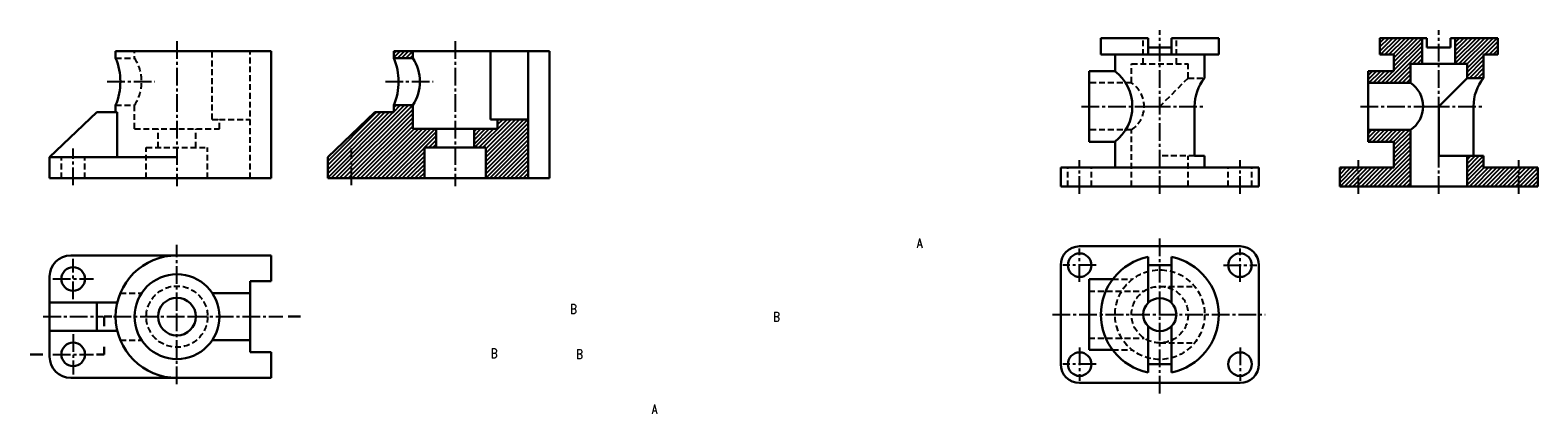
# Model space of a CAD drawing. Extents: x -191 to 448, y 8 to 171.
import ezdxf

# ---------------------------------------------------------------- set-up
doc = ezdxf.new("R2010")
doc.units = 0
doc.header["$LTSCALE"] = 10
doc.header["$MEASUREMENT"] = 0
doc.linetypes.add('CENTER2', pattern=[1.125, 0.75, -0.125, 0.125, -0.125])
doc.linetypes.add('DASHED2', pattern=[0.375, 0.25, -0.125])
doc.layers.get('0').update_dxf_attribs({"color": 5, "linetype": 'CONTINUOUS'})
for name, color, linetype in [('ST尺寸', 7, 'CONTINUOUS'), ('ST点画线', 7, 'CENTER2'), ('ST虚线', 7, 'DASHED2')]:
    doc.layers.add(name, color=color, linetype=linetype)
doc.layers.add('ST粗实线', color=7, linetype='CONTINUOUS', lineweight=30)
doc.styles.add('HZDX', font='ROMANS', dxfattribs={"width": 0.75, "bigfont": 'HZDX'})

msp = doc.modelspace()

# ---------------------------------------------------------------- hatches: boundary and pattern name
h = msp.add_hatch()
h.set_pattern_fill('ANSI31', color=256, scale=10)
h.paths.add_polyline_path([(399.24, 167.6), (381.24, 167.6), (381.24, 160.6), (387.24, 160.6), (387.24, 153.6), (376.24, 153.6), (376.24, 148.6), (394.24, 148.6), (394.24, 156.6), (399.24, 156.6)])
h.paths.add_polyline_path([(394.24, 128.6), (376.24, 128.6), (376.24, 123.6), (387.24, 123.6), (387.24, 112.6), (372.24, 112.6), (372.24, 104.6), (394.24, 104.6)])
h.paths.add_polyline_path([(372.24, 112.6), (364.24, 112.6), (364.24, 104.6), (372.24, 104.6)])
h.paths.add_polyline_path([(431.24, 167.6), (413.24, 167.6), (413.24, 156.6), (418.24, 156.6), (418.24, 150.6), (425.24, 150.6), (425.24, 160.6), (431.24, 160.6)])
h.paths.add_polyline_path([(440.24, 112.6), (425.24, 112.6), (425.24, 117.6), (420.97, 117.6), (418.24, 117.6), (418.24, 104.6), (440.24, 104.6)])
h.paths.add_polyline_path([(448.24, 112.6), (440.24, 112.6), (440.24, 104.6), (448.24, 104.6)])
h = msp.add_hatch()
h.set_pattern_fill('ANSI31', color=256, scale=10)
h.set_pattern_definition([(45, (-31.7062, 0), (-0.8838835, 0.8838835), [])])
h.paths.add_polyline_path([(-36.79, 162.08), (-36.79, 159.08), (-28.79, 159.08), (-28.79, 162.08)])
h.paths.add_polyline_path([(-23.79, 108.08), (-23.79, 121.08), (-18.79, 121.08), (-18.79, 129.08), (-28.79, 129.08), (-28.79, 139.08), (-36.79, 139.08), (-36.79, 136.08), (-44.79, 136.08), (-64.79, 117.08), (-64.79, 108.08)])
h.paths.add_polyline_path([(2.21, 108.08), (20.21, 108.08), (20.21, 133.08), (7.21, 133.08), (7.21, 129.08), (-2.79, 129.08), (-2.79, 121.08), (2.21, 121.08)])

# ---------------------------------------------------------------- linework, layer by layer
at = {"lineweight": 30}
msp.add_line((406.24, 117.6), (406.24, 138.6), dxfattribs=at)
at = {"layer": 'ST点画线'}
for p, q in [((-128.72, 166.22), (-128.72, 104.68)), ((-10.79, 166.22), (-10.79, 104.68)), ((287.97, 101.42), (287.97, 170.95)), ((406.24, 101.42), (406.24, 170.95)), ((-158.31, 149.08), (-138.09, 149.08)), ((254.82, 138.6), (284.97, 138.6)), ((284.97, 138.6), (306.31, 138.6)), ((-172.72, 105.15), (-172.72, 120.72)), ((-54.79, 105.15), (-54.79, 120.72)), ((253.97, 101.42), (253.97, 115.79)), ((321.97, 101.42), (321.97, 115.79)), ((287.97, 52.54), (287.97, 83.13)), ((-128.72, 52.1), (-128.72, 79.8)), ((253.97, 64.14), (253.97, 78.27)), ((321.97, 64.14), (321.97, 78.27)), ((-172.72, 56.79), (-172.72, 73.94)), ((261.03, 71.21), (246.9, 71.21)), ((314.9, 71.21), (329.03, 71.21)), ((-181.29, 65.36), (-164.14, 65.36)), ((-128.72, 20.64), (-128.72, 52.1)), ((287.97, 16.72), (287.97, 52.54)), ((-185.38, 49.36), (-160.03, 49.36)), ((-155.57, 49.36), (-123.49, 49.36)), ((-123.49, 49.36), (-83.87, 49.36)), ((242.51, 50.21), (332.62, 50.21)), ((-172.72, 41.94), (-172.72, 24.79)), ((-181.29, 33.36), (-164.14, 33.36)), ((253.97, 36.27), (253.97, 22.14)), ((321.97, 36.27), (321.97, 22.14)), ((261.03, 29.21), (246.9, 29.21))]:
    msp.add_line(p, q, dxfattribs=at)
at = {"layer": 'ST点画线', "color": 5}
for p, q in [((-40.38, 149.08), (-20.16, 149.08)), ((373.09, 138.6), (403.24, 138.6)), ((403.24, 138.6), (424.58, 138.6)), ((372.24, 101.42), (372.24, 115.79)), ((440.24, 101.42), (440.24, 115.79))]:
    msp.add_line(p, q, dxfattribs=at)
at = {"layer": 'ST粗实线'}
for p, q in [((262.97, 160.6), (262.97, 167.6)), ((282.97, 167.6), (262.97, 167.6)), ((282.97, 163.6), (282.97, 167.6)), ((312.97, 167.6), (292.97, 167.6)), ((292.97, 163.6), (292.97, 167.6)), ((312.97, 160.6), (312.97, 167.6)), ((-88.72, 162.08), (-154.72, 162.08)), ((-154.72, 162.08), (-154.72, 159.08)), ((-88.72, 108.08), (-88.72, 162.08)), ((262.97, 160.6), (312.97, 160.6)), ((268.97, 153.6), (268.97, 160.6)), ((282.97, 163.6), (292.97, 163.6)), ((282.97, 160.6), (282.97, 163.6)), ((292.97, 160.6), (292.97, 163.6)), ((306.97, 150.6), (306.97, 160.6)), ((257.97, 123.6), (257.97, 153.6)), ((257.97, 153.6), (268.97, 153.6)), ((-88.72, 108.08), (-88.72, 152.08)), ((-162.72, 136.08), (-182.72, 117.08)), ((-154.01, 136.08), (-162.72, 136.08)), ((-154.72, 139.08), (-154.72, 136.08)), ((-154.01, 117.08), (-154.01, 136.08)), ((281.33, 138.6), (281.33, 138.6)), ((302.7, 117.6), (302.7, 138.6)), ((257.97, 123.6), (268.97, 123.6)), ((268.97, 112.6), (268.97, 123.6)), ((-182.72, 117.08), (-182.72, 108.08)), ((-182.72, 117.08), (-128.72, 117.08)), ((306.97, 117.6), (302.7, 117.6)), ((306.97, 112.6), (306.97, 117.6)), ((245.97, 104.6), (245.97, 112.6)), ((245.97, 112.6), (329.97, 112.6)), ((329.97, 112.6), (329.97, 104.6)), ((-182.72, 108.08), (-88.72, 108.08)), ((-182.72, 108.08), (-88.72, 108.08)), ((329.97, 104.6), (245.97, 104.6)), ((253.97, 79.21), (287.97, 79.21)), ((321.97, 79.21), (287.97, 79.21)), ((-128.72, 75.36), (-173.72, 75.36)), ((-128.72, 75.36), (-88.72, 75.36)), ((-88.72, 75.36), (-88.72, 64.36)), ((245.97, 71.21), (245.97, 50.21)), ((282.97, 74.7), (282.97, 55.11)), ((282.97, 71.21), (292.97, 71.21)), ((292.97, 55.11), (292.97, 74.7)), ((329.97, 71.21), (329.97, 50.21)), ((-182.72, 66.36), (-182.72, 49.36)), ((-88.72, 64.36), (-97.72, 64.36)), ((-97.72, 64.36), (-97.72, 49.36)), ((267.97, 65.21), (257.97, 65.21)), ((257.97, 65.21), (257.97, 35.21)), ((-113.75, 59.36), (-97.72, 59.36)), ((-182.72, 55.36), (-154.01, 55.36)), ((-162.72, 55.36), (-162.72, 43.36)), ((-182.72, 32.36), (-182.72, 49.36)), ((-159.53, 45.34), (-159.53, 49.36)), ((-159.53, 49.36), (-156.4, 49.36)), ((-97.72, 34.36), (-97.72, 49.36)), ((-81.52, 49.47), (-76.29, 49.47)), ((245.97, 29.21), (245.97, 50.21)), ((282.97, 45.31), (282.97, 25.71)), ((292.97, 25.71), (292.97, 45.31)), ((329.97, 50.21), (329.97, 29.21)), ((-182.72, 43.36), (-154.01, 43.36)), ((-113.75, 39.36), (-97.72, 39.36)), ((-185.54, 33.35), (-190.96, 33.35)), ((-162.79, 33.35), (-159.61, 33.35)), ((-159.61, 33.35), (-159.61, 36.53)), ((-88.72, 34.36), (-97.72, 34.36)), ((-88.72, 23.36), (-88.72, 34.36)), ((257.97, 35.21), (267.97, 35.21)), ((282.97, 29.21), (292.97, 29.21)), ((-128.72, 23.36), (-173.72, 23.36)), ((-128.72, 23.36), (-88.72, 23.36)), ((253.97, 21.21), (287.97, 21.21)), ((321.97, 21.21), (287.97, 21.21))]:
    msp.add_line(p, q, dxfattribs=at)
at = {"layer": 'ST粗实线', "color": 5}
for p, q in [((381.24, 160.6), (381.24, 167.6)), ((401.24, 167.6), (381.24, 167.6)), ((399.24, 156.6), (399.24, 167.6)), ((401.24, 163.6), (401.24, 167.6)), ((431.24, 167.6), (411.24, 167.6)), ((411.24, 163.6), (411.24, 167.6)), ((413.24, 156.6), (413.24, 167.6)), ((431.24, 160.6), (431.24, 167.6)), ((29.21, 162.08), (-36.79, 162.08)), ((29.21, 108.08), (29.21, 162.08)), ((381.24, 160.6), (387.24, 160.6)), ((387.24, 153.6), (387.24, 160.6)), ((401.24, 163.6), (411.24, 163.6)), ((425.24, 150.6), (425.24, 160.6)), ((425.24, 160.6), (431.24, 160.6)), ((376.24, 123.6), (376.24, 153.6)), ((376.24, 153.6), (387.24, 153.6)), ((394.24, 156.6), (418.24, 156.6)), ((394.24, 148.6), (394.24, 156.6)), ((418.24, 150.6), (418.24, 156.6)), ((29.21, 108.08), (29.21, 152.08)), ((394.24, 148.6), (376.24, 148.6)), ((418.24, 150.6), (406.24, 138.6)), ((418.24, 150.6), (425.24, 150.6)), ((-44.79, 136.08), (-64.79, 117.08)), ((-36.79, 136.08), (-44.79, 136.08)), ((-36.79, 139.08), (-36.79, 136.08)), ((399.6, 138.6), (399.6, 138.6)), ((420.97, 117.6), (420.97, 138.6)), ((394.24, 128.6), (376.24, 128.6)), ((394.24, 104.6), (394.24, 128.6)), ((376.24, 123.6), (387.24, 123.6)), ((387.24, 112.6), (387.24, 123.6)), ((-64.79, 117.08), (-64.79, 108.08)), ((420.97, 117.6), (406.24, 117.6)), ((418.24, 104.6), (418.24, 117.6)), ((425.24, 117.6), (420.97, 117.6)), ((425.24, 112.6), (425.24, 117.6)), ((364.24, 104.6), (364.24, 112.6)), ((364.24, 112.6), (387.24, 112.6)), ((425.24, 112.6), (448.24, 112.6)), ((448.24, 112.6), (448.24, 104.6)), ((-64.79, 108.08), (29.21, 108.08)), ((-64.79, 108.08), (29.21, 108.08)), ((448.24, 104.6), (364.24, 104.6))]:
    msp.add_line(p, q, dxfattribs=at)
at = {"layer": 'ST粗实线', "color": 5, "linetype": 'ByBlock', "lineweight": 30}
msp.add_line((-36.79, 162.08), (-36.79, 159.08), dxfattribs=at)
at = {"layer": 'ST粗实线'}
for centre, radius in [((-172.72, 65.36), 5), ((253.97, 71.21), 5), ((321.97, 71.21), 5), ((-128.72, 49.36), 18), ((-128.72, 49.36), 8), ((287.97, 50.21), 7), ((-172.72, 33.36), 5), ((253.97, 29.21), 5), ((321.97, 29.21), 5)]:
    msp.add_circle(centre, radius, dxfattribs=at)
for centre, radius, start, end in [((-178.72, 149.08), 26, 337.38014, 22.61986), ((257.3, 138.6), 19, 307.86365, 52.13635), ((321.7, 138.6), 19, 140.83329, 180), ((253.97, 71.21), 8, 90, 180), ((321.97, 71.21), 8, 0, 90), ((-173.72, 66.36), 9, 90, 180), ((-128.72, 49.36), 26, 90, 270), ((287.97, 50.21), 25, 101.53696, 258.46304), ((287.97, 50.21), 25, 281.53696, 78.46304), ((-173.72, 32.36), 9, 180, 270), ((253.97, 29.21), 8, 180, 270), ((321.97, 29.21), 8, 270, 0)]:
    msp.add_arc(centre, radius, start, end, dxfattribs=at)
at = {"layer": 'ST粗实线', "color": 5}
for centre, radius, start, end in [((-60.79, 149.08), 26, 337.38014, 22.61986), ((387.6, 138.6), 12, 303.55731, 56.44269), ((439.97, 138.6), 19, 140.83329, 180)]:
    msp.add_arc(centre, radius, start, end, dxfattribs=at)
at = {"layer": 'ST虚线'}
for p, q in [((280.97, 156.6), (280.97, 167.6)), ((294.97, 156.6), (294.97, 167.6)), ((-146.72, 161.21), (-146.72, 162.08)), ((-146.72, 159.08), (-146.72, 159.95)), ((-113.75, 133.08), (-113.75, 162.08)), ((-97.72, 108.08), (-97.72, 162.08)), ((-154.72, 159.08), (-146.72, 159.08)), ((275.97, 156.6), (299.97, 156.6)), ((275.97, 148.6), (275.97, 156.6)), ((299.97, 150.6), (299.97, 156.6)), ((275.97, 148.6), (257.97, 148.6)), ((299.97, 150.6), (287.97, 138.6)), ((299.97, 150.6), (306.97, 150.6)), ((-154.72, 139.08), (-146.72, 139.08)), ((-146.72, 129.08), (-146.72, 139.08)), ((-146.72, 129.08), (-110.72, 129.08)), ((-136.72, 121.08), (-136.72, 129.08)), ((-120.72, 121.08), (-120.72, 129.08)), ((-113.75, 133.08), (-110.72, 133.08)), ((-110.72, 129.08), (-110.72, 133.08)), ((-110.72, 133.08), (-97.72, 133.08)), ((275.97, 128.6), (257.97, 128.6)), ((275.97, 104.6), (275.97, 128.6)), ((-177.72, 108.08), (-177.72, 117.08)), ((-167.72, 108.08), (-167.72, 117.08)), ((-141.72, 108.08), (-141.72, 121.08)), ((-141.72, 121.08), (-115.72, 121.08)), ((-115.72, 108.08), (-115.72, 121.08)), ((302.7, 117.6), (287.97, 117.6)), ((299.97, 104.6), (299.97, 117.6)), ((248.97, 104.6), (248.97, 112.6)), ((258.97, 104.6), (258.97, 112.6)), ((316.97, 104.6), (316.97, 112.6)), ((326.97, 104.6), (326.97, 112.6)), ((267.97, 65.21), (276.3, 65.21)), ((-152.72, 59.36), (-143.68, 59.36)), ((257.97, 60.21), (281.33, 60.21)), ((287.97, 62.21), (302.7, 62.21)), ((-152.72, 39.36), (-143.68, 39.36)), ((257.97, 40.21), (281.33, 40.21)), ((267.97, 35.21), (276.3, 35.21)), ((287.97, 38.21), (302.7, 38.21))]:
    msp.add_line(p, q, dxfattribs=at)
at = {"layer": 'ST虚线', "color": 5, "linetype": 'ByBlock', "lineweight": 30}
for p, q in [((-28.79, 159.08), (-28.79, 162.08)), ((4.18, 133.08), (4.18, 162.08)), ((20.21, 108.08), (20.21, 162.08)), ((-36.79, 159.08), (-28.79, 159.08)), ((-36.79, 139.08), (-28.79, 139.08)), ((-28.79, 129.08), (-28.79, 139.08)), ((-28.79, 129.08), (7.21, 129.08)), ((-18.79, 121.08), (-18.79, 129.08)), ((-2.79, 121.08), (-2.79, 129.08)), ((4.18, 133.08), (7.21, 133.08)), ((7.21, 129.08), (7.21, 133.08)), ((7.21, 133.08), (20.21, 133.08)), ((-23.79, 108.08), (-23.79, 121.08)), ((-23.79, 121.08), (2.21, 121.08)), ((2.21, 108.08), (2.21, 121.08))]:
    msp.add_line(p, q, dxfattribs=at)
at = {"layer": 'ST虚线'}
for centre, radius in [((287.97, 50.21), 19), ((-128.72, 49.36), 13), ((287.97, 50.21), 12)]:
    msp.add_circle(centre, radius, dxfattribs=at)
for centre, radius, start, end in [((-161.68, 149.08), 18, 326.25101, 33.74899), ((269.33, 138.6), 12, 303.55731, 56.44269)]:
    msp.add_arc(centre, radius, start, end, dxfattribs=at)
at = {"layer": 'ST虚线', "color": 5, "linetype": 'ByBlock', "lineweight": 30}
msp.add_arc((-43.75, 149.08), 18, 326.25101, 33.74899, dxfattribs=at)

# ---------------------------------------------------------------- texts
at = {"layer": 'ST尺寸', "char_height": 4, "attachment_point": 1, "style": 'HZDX'}
for s, insert, width in [('A', (184.97, 82.54), 12.8515), ('B', (38, 54.59), 12.9618), ('B', (124.1, 51.3), 12.9618), ('B', (4.4, 35.78), 12.9618), ('B', (40.58, 35.42), 12.9618), ('A', (72.59, 12.1), 11.7696)]:
    msp.add_mtext(s, dxfattribs=dict(at, insert=insert, width=width))

doc.saveas('drawing.dxf')
